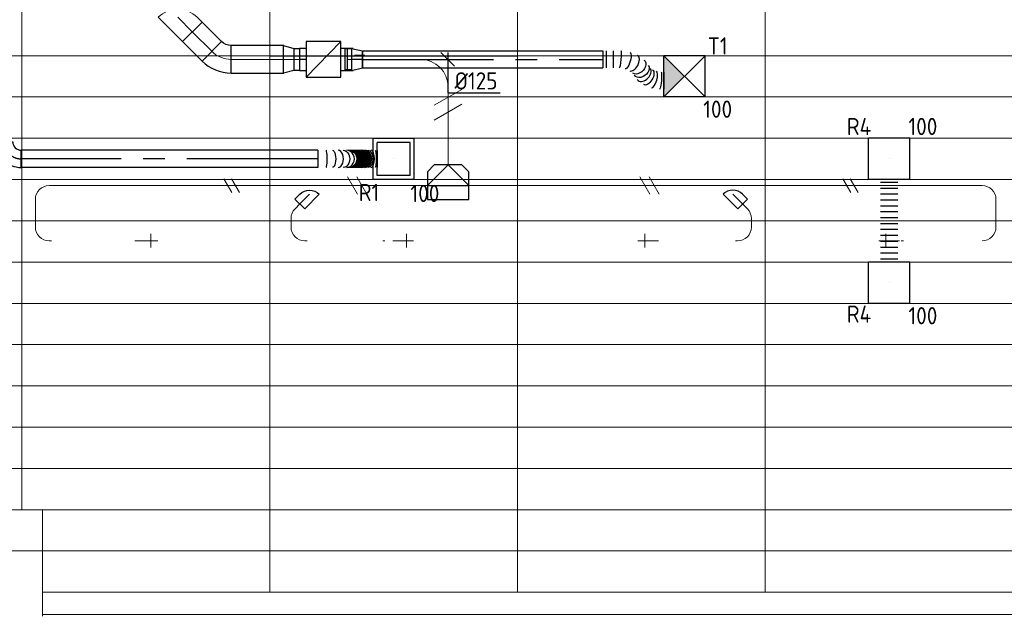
# Model space of a CAD drawing. Header units: millimetres. Extents: x -73257 to 31053, y 5203 to 51987.
# Tile 46 of 58: x -34985 to -27832, y 43344 to 47681. Entities that reach past the tile are written whole.
import ezdxf
from ezdxf.enums import TextEntityAlignment as Align

# ---------------------------------------------------------------- set-up
doc = ezdxf.new("R2010")
doc.units = ezdxf.units.MM
doc.header["$LTSCALE"] = 50
doc.linetypes.add('CENTER2', pattern=[28.575, 19.05, -3.175, 3.175, -3.175])
for name, color, linetype in [('45 Plafond', 7, 'Continuous'), ('4plfd', 254, 'Continuous'), ('WL570---_RETOUR', 100, 'Continuous'), ('WL570---_RETOUR_HL', 1, 'Continuous'), ('WL570---_RETOUR_RST', 3, 'Continuous'), ('WL570---_RETOUR_RST_HL', 1, 'Continuous'), ('WL570---_TOEVOER', 200, 'Continuous'), ('WL570---_TOEVOER_HL', 1, 'Continuous'), ('WL570---_TOEVOER_RST', 3, 'Continuous'), ('WL570---_TOEVOER_RST_HL', 1, 'Continuous'), ('WM570---_RETOUR_PR', 2, 'Continuous'), ('WM570---_RETOUR_RST_PR', 1, 'Continuous'), ('WM570---_TOEVOER', 2, 'Continuous'), ('WM570---_TOEVOER_PR', 2, 'Continuous'), ('WM570---_TOEVOER_RST_PR', 1, 'Continuous')]:
    doc.layers.add(name, color=color, linetype=linetype)
for name, color, linetype, lineweight in [('WL570---_BESTAAND-HARTLIJN', 161, 'Continuous', 0), ('WL570---_BESTAAND-RETOUR', 140, 'Continuous', 0), ('WL570---_BESTAAND-TOEVOER', 180, 'Continuous', 0), ('WL570---_DEMONTEREN', 10, 'Continuous', 0)]:
    doc.layers.add(name, color=color, linetype=linetype, lineweight=lineweight)
doc.layers.get('WL570---_DEMONTEREN').off()
doc.styles.add('BURO-025', font='ISO96.shx', dxfattribs={"height": 125})

# ---------------------------------------------------------------- blocks, each defined once
blk = doc.blocks.new('Groep-42')
at = {"color": 8, "linetype": 'Continuous', "lineweight": 13}
for p, q in [((-73154.9, 46899.1), (-11882.7, 46899.1)), ((-73154.9, 46599.1), (-11882.7, 46599.1)), ((-73154.9, 46299.1), (-11882.7, 46299.1)), ((-73154.9, 45999.1), (-11882.7, 45999.1)), ((-73154.9, 45699.1), (-11882.7, 45699.1)), ((-73154.9, 45399.1), (-11882.7, 45399.1)), ((-73154.9, 45099.1), (-11882.7, 45099.1)), ((-73154.9, 44799.1), (-11882.7, 44799.1)), ((-73154.9, 44499.1), (-11654.9, 44499.1)), ((-73154.9, 44199.1), (-11654.9, 44199.1)), ((-73154.9, 43899.1), (-11654.9, 43899.1)), ((-73154.9, 43599.1), (-11654.9, 43599.1)), ((-73154.9, 43299.1), (-11654.9, 43299.1))]:
    blk.add_line(p, q, dxfattribs=at)
blk = doc.blocks.new('Groep-50')
at = {"color": 8, "linetype": 'Continuous', "lineweight": 13}
for p, q in [((-36854.9, 50199.1), (-36854.9, 43599.1)), ((-36854.9, 50199.1), (-36854.9, 43599.1)), ((-35054.9, 50199.1), (-35054.9, 42999.1)), ((-35054.9, 50199.1), (-35054.9, 42999.1)), ((-33254.9, 50199.1), (-33254.9, 42999.1)), ((-33254.9, 50199.1), (-33254.9, 42999.1)), ((-31454.9, 50199.1), (-31454.9, 42999.1)), ((-31454.9, 50199.1), (-31454.9, 42999.1)), ((-36705.1, 43599.1), (-36854.9, 43599.1)), ((-36705.1, 42824.1), (-36705.1, 43599.1)), ((-11654.9, 43299.1), (-36705.1, 43299.1)), ((-4154.9, 42999.1), (-36705.1, 42999.1)), ((-4004.9, 42838.3), (-36705.1, 42838.3))]:
    blk.add_line(p, q, dxfattribs=at)
at = {"color": 8}
blk.add_blockref('Groep-42', (0, 0), dxfattribs=at)
blk = doc.blocks.new('Block plafond 3e verd')
at = {"layer": '4plfd'}
blk.add_blockref('Groep-50', (73304.912, -19149.14), dxfattribs=at)
blk = doc.blocks.new('OZA2500200045R')
blk.add_lwpolyline([(141.4, 0), (176.8, 35.4), (35.4, 176.8), (-141.4, 0)])
at = {"layer": 'WL570---_BESTAAND-HARTLIJN'}
blk.add_line((0, 0), (106.1, 106.1), dxfattribs=at)
at = {"layer": 'WL570---_BESTAAND-RETOUR'}
blk.add_arc((0, 141.4), 200, 225, 315, dxfattribs=at)
blk = doc.blocks.new('KARO')
for p, q in [((1, 0.5), (0, 0.5)), ((0, -0.5), (1, -0.5))]:
    blk.add_line(p, q)
at = {"invisible_edges": 15}
blk.add_3dface([(0, 0.5), (0, -0.5), (1, -0.5), (1, 0.5)], dxfattribs=at)
at = {"layer": 'WL570---_BESTAAND-HARTLIJN'}
blk.add_line((0, 0), (1, 0), dxfattribs=at)
blk = doc.blocks.new('OSV2001600740G')
blk.add_lwpolyline([(0, -100), (74.6, -80), (74.6, 80), (0, 100)], close=True)
at = {"layer": 'WL570---_BESTAAND-HARTLIJN'}
blk.add_line((0, 0), (74.6, 0), dxfattribs=at)
blk = doc.blocks.new('OBO20000045H')
blk.add_lwpolyline([(100, -82.8, 0.198912), (12.1, 129.3), (-129.3, -12.1, -0.198912), (-100, -82.8)], format="xyb", close=True)
at = {"invisible_edges": 15}
for points in [[(-123.4, -18.6), (29.8, 110), (12.1, 129.3), (-129.3, -12.1)], [(-118.1, -25.5), (45.7, 89.2), (29.8, 110), (-123.4, -18.6)], [(-113.4, -32.8), (59.8, 67.2), (45.7, 89.2), (-118.1, -25.5)], [(-109.4, -40.6), (71.9, 43.9), (59.8, 67.2), (-113.4, -32.8)], [(-106, -48.6), (81.9, 19.8), (71.9, 43.9), (-109.4, -40.6)], [(-103.4, -57), (89.8, -5.2), (81.9, 19.8), (-106, -48.6)], [(-101.5, -65.5), (95.4, -30.7), (89.8, -5.2), (-103.4, -57)], [(-100.4, -74.1), (98.9, -56.7), (95.4, -30.7), (-101.5, -65.5)], [(-100, -82.8), (100, -82.8), (98.9, -56.7), (-100.4, -74.1)]]:
    blk.add_3dface(points, dxfattribs=at)
at = {"layer": 'WL570---_BESTAAND-HARTLIJN'}
blk.add_arc((-200, -82.8), 200, 0, 45, dxfattribs=at)
blk = doc.blocks.new('OSV1251000460G')
blk.add_lwpolyline([(0, -62.5), (46.7, -50), (46.7, 50), (0, 62.5)], close=True)
at = {"layer": 'WL570---_BESTAAND-HARTLIJN'}
blk.add_line((0, 0), (46.7, 0), dxfattribs=at)
blk = doc.blocks.new('OBO10000090H')
blk.add_lwpolyline([(50, -100, 0.414214), (-100, 50), (-100, -50, -0.414214), (-50, -100)], format="xyb", close=True)
at = {"invisible_edges": 15}
for points in [[(-91.3, -50.8), (-74, 47.7), (-100, 50), (-100, -50)], [(-82.9, -53), (-48.7, 41), (-74, 47.7), (-91.3, -50.8)], [(-75, -56.7), (-25, 29.9), (-48.7, 41), (-82.9, -53)], [(-67.9, -61.7), (-3.6, 14.9), (-25, 29.9), (-75, -56.7)], [(-61.7, -67.9), (14.9, -3.6), (-3.6, 14.9), (-67.9, -61.7)], [(-56.7, -75), (29.9, -25), (14.9, -3.6), (-61.7, -67.9)], [(-53, -82.9), (41, -48.7), (29.9, -25), (-56.7, -75)], [(-50.8, -91.3), (47.7, -74), (41, -48.7), (-53, -82.9)], [(-50, -100), (50, -100), (47.7, -74), (-50.8, -91.3)]]:
    blk.add_3dface(points, dxfattribs=at)
at = {"layer": 'WL570---_BESTAAND-HARTLIJN'}
blk.add_arc((-100, -100), 100, 0, 90, dxfattribs=at)
blk = doc.blocks.new('OBO10000090ZE')
blk.add_lwpolyline([(-50, 0), (50, 0), (50, 100, 1), (-50, 100)], format="xyb", close=True)
at = {"layer": 'WL570---_BESTAAND-HARTLIJN'}
for points in [[(0, 0), (0, 150)], [(-50, 100), (50, 100)]]:
    blk.add_lwpolyline(points, dxfattribs=at)
blk = doc.blocks.new('OBO10000090L')
blk.add_lwpolyline([(50, 0, 0.414214), (-100, 150), (-100, 50, -0.414214), (-50, 0)], format="xyb", close=True)
at = {"invisible_edges": 15}
for points in [[(-91.3, 49.2), (-74, 147.7), (-100, 150), (-100, 50)], [(-82.9, 47), (-48.7, 141), (-74, 147.7), (-91.3, 49.2)], [(-75, 43.3), (-25, 129.9), (-48.7, 141), (-82.9, 47)], [(-67.9, 38.3), (-3.6, 114.9), (-25, 129.9), (-75, 43.3)], [(-61.7, 32.1), (14.9, 96.4), (-3.6, 114.9), (-67.9, 38.3)], [(-56.7, 25), (29.9, 75), (14.9, 96.4), (-61.7, 32.1)], [(-53, 17.1), (41, 51.3), (29.9, 75), (-56.7, 25)], [(-50.8, 8.7), (47.7, 26), (41, 51.3), (-53, 17.1)], [(-50, 0), (50, 0), (47.7, 26), (-50.8, 8.7)]]:
    blk.add_3dface(points, dxfattribs=at)
at = {"layer": 'WL570---_BESTAAND-HARTLIJN'}
blk.add_arc((-100, 0), 100, 0, 90, dxfattribs=at)
blk = doc.blocks.new('OBO10000045H')
blk.add_lwpolyline([(50, -41.4, 0.198912), (6.1, 64.6), (-64.6, -6.1, -0.198912), (-50, -41.4)], format="xyb", close=True)
at = {"invisible_edges": 15}
for points in [[(-61.7, -9.3), (14.9, 55), (6.1, 64.6), (-64.6, -6.1)], [(-59, -12.7), (22.9, 44.6), (14.9, 55), (-61.7, -9.3)], [(-56.7, -16.4), (29.9, 33.6), (22.9, 44.6), (-59, -12.7)], [(-54.7, -20.3), (35.9, 22), (29.9, 33.6), (-56.7, -16.4)], [(-53, -24.3), (41, 9.9), (35.9, 22), (-54.7, -20.3)], [(-51.7, -28.5), (44.9, -2.6), (41, 9.9), (-53, -24.3)], [(-50.8, -32.7), (47.7, -15.4), (44.9, -2.6), (-51.7, -28.5)], [(-50.2, -37.1), (49.4, -28.3), (47.7, -15.4), (-50.8, -32.7)], [(-50, -41.4), (50, -41.4), (49.4, -28.3), (-50.2, -37.1)]]:
    blk.add_3dface(points, dxfattribs=at)
at = {"layer": 'WL570---_BESTAAND-HARTLIJN'}
blk.add_arc((-100, -41.4), 100, 0, 45, dxfattribs=at)
blk = doc.blocks.new('OZA1250100045L')
at = {"layer": 'WL570---_TOEVOER'}
blk.add_line((0, 0), (-70.7, 70.7), dxfattribs=at)
blk.add_lwpolyline([(-70.7, 0), (-106.1, 35.4), (-35.4, 106.1), (70.7, 0)], dxfattribs=at)
blk.add_arc((0, 70.7), 100, 225, 315, dxfattribs=at)
blk = doc.blocks.new('OSV20012501390G')
blk.add_lwpolyline([(0, -100), (140, -62.5), (140, 62.5), (0, 100)], close=True)
at = {"layer": 'WL570---_BESTAAND-HARTLIJN'}
blk.add_line((0, 0), (140, 0), dxfattribs=at)
blk = doc.blocks.new('OTS20020020000H')
at = {"layer": 'WL570---_RETOUR'}
blk.add_line((-150, 0), (150, 0), dxfattribs=at)
blk.add_lwpolyline([(-150, -100), (150, -100), (150, 100), (100, 150), (-100, 150), (-150, 100)], close=True, dxfattribs=at)
blk.add_lwpolyline([(-150, 0), (0, 150), (150, 0)], dxfattribs=at)
blk = doc.blocks.new('VBX1601600016025000')
at = {"layer": 'WL570---_TOEVOER'}
for p, q in [((50, -130), (300, 130)), ((300, 0), (350, 0))]:
    blk.add_line(p, q, dxfattribs=at)
for points in [[(50, 80), (0, 80), (0, -80), (50, -80)], [(300, -80), (350, -80), (350, 80), (300, 80)]]:
    blk.add_lwpolyline(points, dxfattribs=at)
blk.add_lwpolyline([(50, -130), (300, -130), (300, 130), (50, 130)], close=True, dxfattribs=at)
blk = doc.blocks.new('OBO20000090H')
blk.add_lwpolyline([(100, -200, 0.414214), (-200, 100), (-200, -100, -0.414214), (-100, -200)], format="xyb", close=True)
at = {"invisible_edges": 15}
for points in [[(-182.6, -101.5), (-147.9, 95.4), (-200, 100), (-200, -100)], [(-165.8, -106), (-97.4, 81.9), (-147.9, 95.4), (-182.6, -101.5)], [(-150, -113.4), (-50, 59.8), (-97.4, 81.9), (-165.8, -106)], [(-135.7, -123.4), (-7.2, 29.8), (-50, 59.8), (-150, -113.4)], [(-123.4, -135.7), (29.8, -7.2), (-7.2, 29.8), (-135.7, -123.4)], [(-113.4, -150), (59.8, -50), (29.8, -7.2), (-123.4, -135.7)], [(-106, -165.8), (81.9, -97.4), (59.8, -50), (-113.4, -150)], [(-101.5, -182.6), (95.4, -147.9), (81.9, -97.4), (-106, -165.8)], [(-100, -200), (100, -200), (95.4, -147.9), (-101.5, -182.6)]]:
    blk.add_3dface(points, dxfattribs=at)
at = {"layer": 'WL570---_BESTAAND-HARTLIJN'}
blk.add_arc((-200, -200), 200, 0, 90, dxfattribs=at)
blk = doc.blocks.new('UISO')
for p, q in [((0, 0.18), (1, 0.757)), ((0, 0), (1, 0.577))]:
    blk.add_line(p, q)
at = {"layer": 'WL570---_BESTAAND-TOEVOER'}
for p, q in [((0, 0.36), (1, 0.937)), ((0, -0.18), (1, 0.397))]:
    blk.add_line(p, q, dxfattribs=at)
blk = doc.blocks.new('*U490')
at = {"color": 0, "ltscale": 10}
for p, q in [((150, 150, -2500), (-150, 150, -2500)), ((-150, -150, -2500), (-150, 150, -2500)), ((150, -150, -2500), (-150, 150, -2500)), ((-150, -150, -2500), (150, 150, -2500)), ((150, -150, -2500), (150, 150, -2500)), ((150, -150, -2500), (-150, -150, -2500))]:
    blk.add_line(p, q, dxfattribs=at)
at = {"layer": 'WL570---_TOEVOER_RST_HL', "linetype": 'CENTER2'}
blk.add_circle((0, 0, -2500), 0.075, dxfattribs=at)
at = {"layer": 'WL570---_TOEVOER_RST', "color": 2, "style": 'BURO-025'}
for tag in ['MC', 'Q']:
    blk.add_attdef(tag, text='', height=125, dxfattribs=at).set_placement((0, 0), align=Align.MIDDLE)
at = {"layer": 'WM570---_TOEVOER_RST_PR', "color": 2, "style": 'BURO-025'}
blk.add_attdef('POSNR', text='', height=125, dxfattribs=at).set_placement((0, 0), align=Align.MIDDLE)
blk = doc.blocks.new('*U500')
at = {"color": 0, "ltscale": 10}
for p, q in [((78.2, 80, -2700), (0, 62.5, -2700)), ((78.2, -80, -2700), (78.2, 80, -2700)), ((78.2, 76, -2700), (124.9, 76, -2700)), ((124.9, 76, -2700), (124.9, -76, -2700)), ((124.9, 76, -2700), (124.9, -76, -2700)), ((0, -62.5, -2700), (0, 62.5, -2700)), ((78.2, -80, -2700), (0, -62.5, -2700)), ((78.2, -76, -2700), (124.9, -76, -2700))]:
    blk.add_line(p, q, dxfattribs=at)
at = {"layer": 'WL570---_TOEVOER_HL', "linetype": 'CENTER2'}
blk.add_line((0, 0, -2700), (78.2, 0, -2700), dxfattribs=at)
for centre in [(0, 0, -2700), (78.2, 0, -2700)]:
    blk.add_circle(centre, 0.075, dxfattribs=at)
at = {"layer": 'WM570---_TOEVOER_PR', "color": 2, "style": 'BURO-025'}
blk.add_attdef('POSNR', text='', height=125, dxfattribs=at).set_placement((0, 0), align=Align.MIDDLE)
blk = doc.blocks.new('*U501')
at = {"color": 0, "ltscale": 10}
for p, q in [((0, 62.5, -2700), (1747.3, 62.5, -2700)), ((0, -62.5, -2700), (0, 62.5, -2700)), ((1747.3, 62.5, -2700), (1747.3, -62.5, -2700)), ((0, -62.5, -2700), (1747.3, -62.5, -2700))]:
    blk.add_line(p, q, dxfattribs=at)
at = {"layer": 'WL570---_TOEVOER_HL', "linetype": 'CENTER2'}
blk.add_line((0, 0, -2700), (1747.3, 0, -2700), dxfattribs=at)
at = {"layer": 'WM570---_TOEVOER_PR', "color": 2, "style": 'BURO-025'}
blk.add_attdef('POSNR', text='', height=125, dxfattribs=at).set_placement((0, 0), align=Align.MIDDLE)
blk = doc.blocks.new('*U502')
at = {"color": 0, "ltscale": 10}
for p, q in [((0, 62.5, -2700), (0, -62.5, -2700)), ((24.6, 62.5, -2700), (24.6, -62.5, -2700)), ((73.8, 62.5, -2700), (73.8, -62.5, -2700)), ((131.5, 62.5, -2700), (131.3, 62.5, -2700)), ((442.1, -92.3, -2700), (442.1, -217.3, -2700)), ((352.2, -206.3, -2700), (353.5, -206.7, -2700))]:
    blk.add_line(p, q, dxfattribs=at)
for centre, major_axis, ratio, start_param, end_param in [((125.7, 0, -2700), (5.7, 62.5), 0.11442, 3.151941, 6.272831), ((223.9, -27.9, -2700), (30.3, 55), 0.523679, 3.206209, 6.218569), ((223.9, -27.9, -2700), (30.3, 55), 0.523679, 6.218569, 6.347801), ((297.2, -106.7, -2700), (-44.7, -44.4), 0.66861, 0.108836, 3.032757), ((370.3, -146.2, -2700), (-17.4, -60.3), 0.333425, 0.033525, 3.108068), ((297.2, -106.7, -2700), (-44.7, -44.4), 0.66861, 6.174349, 6.392021)]:
    blk.add_ellipse(centre, major_axis=major_axis, ratio=ratio, start_param=start_param, end_param=end_param, dxfattribs=at)
at = {"color": 0, "ltscale": 10, "extrusion": (0, 0, -1)}
for centre, major_axis, ratio, start_param, end_param in [((178.1, -9.6, -2700), (-17.4, -60.3), 0.333425, 3.108068, 6.249661), ((259.2, -53.5, -2700), (44.7, 44.4), 0.66861, 6.174349, 9.315942), ((278.8, -80.8, -2700), (50.9, 36.3), 0.724555, 0, 3.141593), ((329, -129.7, -2700), (-30.3, -55), 0.523679, 3.206209, 6.347801), ((417.5, -154.8, -2700), (5.7, 62.5), 0.11442, 0.010354, 3.151947)]:
    blk.add_ellipse(centre, major_axis=major_axis, ratio=ratio, start_param=start_param, end_param=end_param, dxfattribs=at)
at = {"layer": 'WM570---_TOEVOER_PR', "color": 2, "style": 'BURO-025'}
blk.add_attdef('POSNR', text='', height=125, dxfattribs=at).set_placement((0, 0), align=Align.MIDDLE)
blk = doc.blocks.new('*U503')
at = {"layer": 'WM570---_TOEVOER', "color": 0, "ltscale": 10}
for p, q in [((50, -50), (-50, 50)), ((0, 50), (0, -243.9)), ((0, -243.9), (380.4, -243.9))]:
    blk.add_line(p, q, dxfattribs=at)
at = {"layer": 'WM570---_TOEVOER', "color": 0, "style": 'BURO-025'}
blk.add_text('%%c125', height=125, dxfattribs=at).set_placement((50, -218.9))
blk = doc.blocks.new('*U563')
at = {"color": 0, "ltscale": 10}
for p, q in [((149, 149, -150), (-149, 149, -150)), ((-149, -149, -150), (-149, 149, -150)), ((149, -149, -150), (149, 149, -150)), ((120, 120, -150), (-120, 120, -150)), ((-120, -120, -150), (-120, 120, -150)), ((120, -120, -150), (120, 120, -150)), ((120, -120, -150), (-120, -120, -150)), ((149, -149, -150), (-149, -149, -150))]:
    blk.add_line(p, q, dxfattribs=at)
at = {"layer": 'WL570---_RETOUR_RST_HL', "linetype": 'CENTER2'}
blk.add_circle((0, 0, -150), 0.075, dxfattribs=at)
at = {"layer": 'WL570---_RETOUR_RST', "color": 2, "style": 'BURO-025'}
for tag in ['MC', 'Q']:
    blk.add_attdef(tag, text='', height=125, dxfattribs=at).set_placement((0, 0), align=Align.MIDDLE)
at = {"layer": 'WM570---_RETOUR_RST_PR', "color": 2, "style": 'BURO-025'}
blk.add_attdef('POSNR', text='', height=125, dxfattribs=at).set_placement((0, 0), align=Align.MIDDLE)
blk = doc.blocks.new('*U567')
at = {"color": 0, "ltscale": 10}
for p, q in [((-62.5, 125, -2700), (62.5, 125, -2700)), ((-125, -62.5, -2700), (-125, 62.5, -2700))]:
    blk.add_line(p, q, dxfattribs=at)
for radius, end in [(62.5, 0), (187.5, 360)]:
    blk.add_arc((-125, 125, -2700), radius, 270, end, dxfattribs=at)
at = {"layer": 'WL570---_RETOUR_HL', "linetype": 'CENTER2'}
blk.add_arc((-125, 125, -2700), 125, 270, 0, dxfattribs=at)
at = {"layer": 'WM570---_RETOUR_PR', "color": 2, "style": 'BURO-025'}
blk.add_attdef('POSNR', text='', height=125, dxfattribs=at).set_placement((0, 0), align=Align.MIDDLE)
blk = doc.blocks.new('*U569')
at = {"color": 0, "ltscale": 10}
for p, q in [((0, 62.5, -2700), (2154.9, 62.5, -2700)), ((0, -62.5, -2700), (0, 62.5, -2700)), ((2154.9, 62.5, -2700), (2154.9, -62.5, -2700)), ((0, -62.5, -2700), (2154.9, -62.5, -2700))]:
    blk.add_line(p, q, dxfattribs=at)
at = {"layer": 'WL570---_RETOUR_HL', "linetype": 'CENTER2'}
blk.add_line((0, 0, -2700), (2154.9, 0, -2700), dxfattribs=at)
at = {"layer": 'WM570---_RETOUR_PR', "color": 2, "style": 'BURO-025'}
blk.add_attdef('POSNR', text='', height=125, dxfattribs=at).set_placement((0, 0), align=Align.MIDDLE)
blk = doc.blocks.new('*U570')
at = {"color": 0, "ltscale": 10}
for p, q in [((0, 62.5, -2700), (0, -62.5, -2700)), ((429.5, 62.5, -2700), (429.5, -62.5, -2700))]:
    blk.add_line(p, q, dxfattribs=at)
for centre, major_axis, ratio, start_param, end_param in [((59, 0, -2700), (0, -62.5), 0.128086, 0, 3.141593), ((147.4, 0, -2700), (0, -62.5), 0.599616, 0, 3.141593), ((207.3, 0, -2700), (0, -62.5), 0.918788, 0, 3.141593), ((318.2, 0, -2700), (0, 62.5), 0.993726, 3.141593, 6.283185), ((341.6, 0, -2700), (0, 62.5), 0.784529, 3.141593, 6.283185), ((387.4, 0, -2700), (0, 62.5), 0.375989, 3.141593, 6.283185)]:
    blk.add_ellipse(centre, major_axis=major_axis, ratio=ratio, start_param=start_param, end_param=end_param, dxfattribs=at)
at = {"color": 0, "ltscale": 10, "extrusion": (0, 0, -1)}
for centre, major_axis, ratio, start_param, end_param in [((105.5, 0, -2700), (0, 62.5), 0.375989, 0, 3.141593), ((182.1, 0, -2700), (0, 62.5), 0.784529, 0, 3.141593), ((221.3, 0, -2700), (0, 62.5), 0.993726, 0, 3.141593), ((223.2, 0, -2700), (0, 62.5), 0.999115, 0, 3.141593), ((225, 0, -2700), (0, 62.5), 0.999115, 0, 3.141593), ((226.7, 0, -2700), (0, 62.5), 0.999115, 0, 3.141593), ((228.5, 0, -2700), (0, 62.5), 0.999115, 0, 3.141593), ((230.3, 0, -2700), (0, 62.5), 0.999115, 0, 3.141593), ((232, 0, -2700), (0, 62.5), 0.999115, 0, 3.141593), ((233.8, 0, -2700), (0, 62.5), 0.999115, 0, 3.141593), ((235.6, 0, -2700), (0, 62.5), 0.999115, 0, 3.141593), ((237.3, 0, -2700), (0, 62.5), 0.999115, 0, 3.141593), ((239.1, 0, -2700), (0, 62.5), 0.999115, 0, 3.141593), ((240.8, 0, -2700), (0, 62.5), 0.999115, 0, 3.141593), ((242.6, 0, -2700), (0, 62.5), 0.999115, 0, 3.141593), ((244.4, 0, -2700), (0, 62.5), 0.999115, 0, 3.141593), ((246.1, 0, -2700), (0, 62.5), 0.999115, 0, 3.141593), ((247.9, 0, -2700), (0, 62.5), 0.999115, 0, 3.141593), ((249.7, 0, -2700), (0, 62.5), 0.999115, 0, 3.141593), ((251.4, 0, -2700), (0, 62.5), 0.999115, 0, 3.141593), ((253.2, 0, -2700), (0, 62.5), 0.999115, 0, 3.141593), ((255, 0, -2700), (0, 62.5), 0.999115, 0, 3.141593), ((256.7, 0, -2700), (0, 62.5), 0.999115, 0, 3.141593), ((258.5, 0, -2700), (0, 62.5), 0.999115, 0, 3.141593), ((260.3, 0, -2700), (0, 62.5), 0.999115, 0, 3.141593), ((262, 0, -2700), (0, 62.5), 0.999115, 0, 3.141593), ((263.8, 0, -2700), (0, 62.5), 0.999115, 0, 3.141593), ((265.6, 0, -2700), (0, 62.5), 0.999115, 0, 3.141593), ((267.3, 0, -2700), (0, 62.5), 0.999115, 0, 3.141593), ((269.1, 0, -2700), (0, 62.5), 0.999115, 0, 3.141593), ((270.8, 0, -2700), (0, 62.5), 0.999115, 0, 3.141593), ((272.6, 0, -2700), (0, 62.5), 0.999115, 0, 3.141593), ((274.4, 0, -2700), (0, 62.5), 0.999115, 0, 3.141593), ((276.1, 0, -2700), (0, 62.5), 0.999115, 0, 3.141593), ((277.9, 0, -2700), (0, 62.5), 0.999115, 0, 3.141593), ((279.7, 0, -2700), (0, 62.5), 0.999115, 0, 3.141593), ((281.4, 0, -2700), (0, 62.5), 0.999115, 0, 3.141593), ((283.2, 0, -2700), (0, 62.5), 0.999115, 0, 3.141593), ((285, 0, -2700), (0, 62.5), 0.999115, 0, 3.141593), ((286.7, 0, -2700), (0, 62.5), 0.999115, 0, 3.141593), ((288.5, 0, -2700), (0, 62.5), 0.999115, 0, 3.141593), ((290.3, 0, -2700), (0, 62.5), 0.999115, 0, 3.141593), ((292, 0, -2700), (0, 62.5), 0.999115, 0, 3.141593), ((293.8, 0, -2700), (0, 62.5), 0.999115, 0, 3.141593), ((295.6, 0, -2700), (0, 62.5), 0.999115, 0, 3.141593), ((297.3, 0, -2700), (0, 62.5), 0.999115, 0, 3.141593), ((299.1, 0, -2700), (0, 62.5), 0.999115, 0, 3.141593), ((300.8, 0, -2700), (0, 62.5), 0.999115, 0, 3.141593), ((302.6, 0, -2700), (0, 62.5), 0.999115, 0, 3.141593), ((304.4, 0, -2700), (0, 62.5), 0.999115, 0, 3.141593), ((306.1, 0, -2700), (0, 62.5), 0.999115, 0, 3.141593), ((307.9, 0, -2700), (0, 62.5), 0.999115, 0, 3.141593), ((309.7, 0, -2700), (0, 62.5), 0.999115, 0, 3.141593), ((311.4, 0, -2700), (0, 62.5), 0.999115, 0, 3.141593), ((313.2, 0, -2700), (0, 62.5), 0.999115, 0, 3.141593), ((315, 0, -2700), (0, 62.5), 0.999115, 0, 3.141593), ((316.7, 0, -2700), (0, 62.5), 0.999115, 0, 3.141593), ((326.6, 0, -2700), (0, -62.5), 0.918788, 3.141593, 6.283185), ((362.4, 0, -2700), (0, -62.5), 0.599616, 3.141593, 6.283185), ((415.2, 0, -2700), (0, -62.5), 0.128086, 3.141593, 6.283185)]:
    blk.add_ellipse(centre, major_axis=major_axis, ratio=ratio, start_param=start_param, end_param=end_param, dxfattribs=at)
at = {"layer": 'WM570---_RETOUR_PR', "color": 2, "style": 'BURO-025'}
blk.add_attdef('POSNR', text='', height=125, dxfattribs=at).set_placement((0, 0), align=Align.MIDDLE)
blk = doc.blocks.new('*U576')
at = {"color": 0, "ltscale": 10}
for p, q in [((150, 150, -150), (-150, 150, -150)), ((-150, -150, -150), (-150, 150, -150)), ((150, -150, -150), (150, 150, -150)), ((150, -150, -150), (-150, -150, -150))]:
    blk.add_line(p, q, dxfattribs=at)
at = {"layer": 'WL570---_RETOUR_RST_HL', "linetype": 'CENTER2'}
blk.add_circle((0, 0, -150), 0.075, dxfattribs=at)
at = {"layer": 'WL570---_RETOUR_RST', "color": 2, "style": 'BURO-025'}
for tag in ['MC', 'Q']:
    blk.add_attdef(tag, text='', height=125, dxfattribs=at).set_placement((0, 0), align=Align.MIDDLE)
at = {"layer": 'WM570---_RETOUR_RST_PR', "color": 2, "style": 'BURO-025'}
blk.add_attdef('POSNR', text='', height=125, dxfattribs=at).set_placement((0, 0), align=Align.MIDDLE)
blk = doc.blocks.new('*U578')
at = {"color": 0, "ltscale": 10}
for p, q in [((0, 62.5), (0, -62.5)), ((21.4, 62.5), (21.4, -62.5)), ((64.3, 62.5), (64.3, -62.5)), ((107.1, 62.5), (107.1, -62.5)), ((150, 62.5), (150, -62.5)), ((192.9, 62.5), (192.9, -62.5)), ((235.7, 62.5), (235.7, -62.5)), ((278.6, 62.5), (278.6, -62.5)), ((321.4, 62.5), (321.4, -62.5)), ((364.3, 62.5), (364.3, -62.5)), ((407.1, 62.5), (407.1, -62.5)), ((450, 62.5), (450, -62.5)), ((492.9, 62.5), (492.9, -62.5)), ((535.7, 62.5), (535.7, -62.5)), ((578.6, 62.5), (578.6, -62.5)), ((600, 62.5), (600, -62.5))]:
    blk.add_line(p, q, dxfattribs=at)
at = {"layer": 'WM570---_RETOUR_PR', "color": 2, "style": 'BURO-025'}
blk.add_attdef('POSNR', text='', height=125, dxfattribs=at).set_placement((0, 0), align=Align.MIDDLE)

msp = doc.modelspace()

# ---------------------------------------------------------------- hatches: boundary and pattern name
at = {"layer": 'WL570---_TOEVOER'}
msp.add_hatch(color=256, dxfattribs=at).paths.add_polyline_path([(-30155.847, 47269.29), (-30305.847, 47419.29), (-30305.847, 47119.29)])

# ---------------------------------------------------------------- linework, layer by layer
at = {"layer": '45 Plafond', "color": 160}
msp.add_line((-33168.596, 47419.012), (-31368.596, 47419.012), dxfattribs=at)

# ---------------------------------------------------------------- block references
at = {"layer": 'WL570---_DEMONTEREN'}
for name, p, rotation in [('OSV2001600740G', (-32477.553, 47423.823), 180.000000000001), ('OSV2001600740G', (-32487.754, 47392.622), 180.000000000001), ('OBO10000090H', (-34871.158, 46474.904), 90.00000000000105), ('OZA1250100045L', (-29803.841, 46412.404), 180.000000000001), ('OBO10000090L', (-29769.108, 46073.874), 270.000000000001), ('OBO10000090L', (-27992.214, 46073.874), 270.000000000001), ('OBO10000090ZE', (-30342.903, 46073.874), 90.00000000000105), ('OBO10000090ZE', (-28592.903, 46073.874), 90.00000000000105)]:
    msp.add_blockref(name, p, dxfattribs=dict(at, rotation=rotation))
for name, p, xscale, yscale, zscale, rotation in [('KARO', (-32072.603, 47392.622), 416.0843330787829, 200, 200, 180.000000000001), ('KARO', (-31872.888, 46624.904), 567.717580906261, 200, 200, 90.00000000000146), ('KARO', (-33137.581, 46474.904), 1633.577407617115, 100, 100, 180), ('UISO', (-33482.605, 46524.904), 100, 100, 100, 270), ('UISO', (-32579.94, 46537.404), 125, 125, 125, 270), ('KARO', (-29635.813, 46474.904), 1836.330687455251, 125, 125, 180.000000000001), ('UISO', (-30456.526, 46537.404), 125, 125, 125, 270), ('UISO', (-28986.47, 46524.904), 100, 100, 100, 270), ('KARO', (-34871.158, 46173.874), 201.0308842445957, 100, 100, 90), ('KARO', (-32984.447, 46307.056), -48.98494323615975, 100, 100, 224.9999999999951), ('KARO', (-29698.493, 46307.056), 48.98494323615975, 100, 100, 135.0000000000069), ('KARO', (-27892.214, 46173.874), 201.0308842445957, 100, 100, 90), ('KARO', (-33013.736, 46173.874), 62.47194246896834, 100, 100, 90), ('KARO', (-29669.203, 46173.874), 62.47194246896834, 100, 100, 90)]:
    msp.add_blockref(name, p, dxfattribs=dict(at, xscale=xscale, yscale=yscale, zscale=zscale, rotation=rotation))
for name, p in [('OBO20000090H', (-31872.603, 47392.622)), ('OTS20020020000H', (-31872.888, 46474.904)), ('OSV20012501390G', (-31612.096, 46474.904)), ('OSV1251000460G', (-29635.858, 46474.904)), ('OBO10000090H', (-27892.214, 46474.904)), ('OBO10000045H', (-29669.203, 46277.767))]:
    msp.add_blockref(name, p, dxfattribs=at)
for name, p, xscale, yscale, zscale in [('UISO', (-31972.888, 46986.837), 200, 200, 200), ('KARO', (-32022.888, 46474.904), -110.7921796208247, 200, 200), ('KARO', (-31722.888, 46474.904), 110.7921796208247, 200, 200), ('KARO', (-33089.341, 46474.904), 815.737998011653, 125, 125), ('KARO', (-29589.208, 46474.904), 1596.877568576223, 100, 100), ('KARO', (-34754.935, 46073.874), -16.2227493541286, 100, 100), ('KARO', (-34131.837, 46073.874), -16.03765465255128, 100, 100), ('KARO', (-32897.513, 46073.874), -16.2227493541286, 100, 100), ('KARO', (-32330.953, 46073.874), -16.03765465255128, 100, 100), ('KARO', (-29785.331, 46073.874), 16.2227493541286, 100, 100), ('KARO', (-28580.529, 46073.874), 16.03765465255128, 100, 100)]:
    msp.add_blockref(name, p, dxfattribs=dict(at, xscale=xscale, yscale=yscale, zscale=zscale))
at = {"layer": 'WL570---_DEMONTEREN', "xscale": -1}
for name, p in [('OSV20012501390G', (-32133.68, 46474.904)), ('OSV1251000460G', (-33088.985, 46474.904)), ('OBO10000045H', (-33013.736, 46277.767))]:
    msp.add_blockref(name, p, dxfattribs=at)
for name, p, rotation in [('OZA1250100045L', (-32879.099, 46412.404), 180), ('OBO10000090L', (-34771.158, 46073.874), 90.00000000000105), ('OBO10000090L', (-32913.736, 46073.874), 90.00000000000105), ('OBO10000090ZE', (-34131.837, 46073.874), 270.000000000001), ('OBO10000090ZE', (-32274.415, 46073.874), 270.000000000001)]:
    msp.add_blockref(name, p, dxfattribs=dict(at, rotation=rotation))
at = {"layer": 'WL570---_RETOUR'}
for name, p in [('Block plafond 3e verd', (-71418.596, 19669.012)), ('*U570', (-32818.104, 46669.012, 2700))]:
    msp.add_blockref(name, p, dxfattribs=at)
ref = msp.add_blockref('*U576', (-28668.596, 46669.012, 150), dxfattribs=at)
ref.add_attrib('POSNR', 'R4', dxfattribs={"layer": 'WM570---_RETOUR_RST_PR', "color": 2, "height": 125, "style": 'BURO-025'}).set_placement((-28887.177, 46904.717), align=Align.MIDDLE)
ref.add_attrib('Q', '100', dxfattribs={"layer": 'WL570---_RETOUR_RST', "color": 2, "height": 125, "style": 'BURO-025'}).set_placement((-28423.189, 46904.639), align=Align.MIDDLE)
for name, p, rotation in [('*U567', (-35097.991, 46669.012, 2700), 270), ('*U569', (-32818.104, 46669.012, 2700), 180), ('*U578', (-28668.596, 46519.012), 270)]:
    msp.add_blockref(name, p, dxfattribs=dict(at, rotation=rotation))
ref = msp.add_blockref('*U563', (-32268.596, 46669.012, 150), dxfattribs=at)
ref.add_attrib('Q', '100', dxfattribs={"layer": 'WL570---_RETOUR_RST', "color": 2, "height": 125, "style": 'BURO-025'}).set_placement((-32040.922, 46417.912), align=Align.MIDDLE)
ref.add_attrib('MC', 'R1', dxfattribs={"layer": 'WL570---_RETOUR_RST', "color": 2, "height": 125, "style": 'BURO-025'}).set_placement((-32447.398, 46425.03), align=Align.MIDDLE)
ref = msp.add_blockref('*U576', (-28668.596, 45769.012, 150), dxfattribs=at)
ref.add_attrib('POSNR', 'R4', dxfattribs={"layer": 'WM570---_RETOUR_RST_PR', "color": 2, "height": 125, "style": 'BURO-025'}).set_placement((-28887.177, 45541.263), align=Align.MIDDLE)
ref.add_attrib('Q', '100', dxfattribs={"layer": 'WL570---_RETOUR_RST', "color": 2, "height": 125, "style": 'BURO-025'}).set_placement((-28423.189, 45529.023), align=Align.MIDDLE)
at = {"layer": 'WL570---_TOEVOER', "xscale": -1, "rotation": 180}
for name, p in [('OZA2500200045R', (-33837.037, 47698.62)), ('OSV2001600740G', (-33067.567, 47392.622))]:
    msp.add_blockref(name, p, dxfattribs=at)
at = {"layer": 'WL570---_TOEVOER'}
for p, xscale, yscale, zscale, rotation in [((-33730.971, 47592.554), 199.9044530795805, 200, 200, 314.9999999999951), ((-32992.926, 47392.622), -41.65426006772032, 160, 160, 180), ((-32562.395, 47392.622), 41.65426006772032, 160, 160, 180.000000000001)]:
    msp.add_blockref('KARO', p, dxfattribs=dict(at, xscale=xscale, yscale=yscale, zscale=zscale, rotation=rotation))
for name, p, rotation in [('OBO20000045H', (-33531.039, 47392.622), 224.9999999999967), ('VBX1601600016025000', (-32602.661, 47392.622), 179.9999999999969), ('*U500', (-32494.975, 47392.622, 2700), 180)]:
    msp.add_blockref(name, p, dxfattribs=dict(at, rotation=rotation))
ref = msp.add_blockref('*U490', (-30155.541, 47269.012, 2500), dxfattribs=at)
ref.add_attrib('Q', '100', (-30019.036, 46967.819), dxfattribs={"layer": 'WL570---_TOEVOER_RST', "color": 2, "height": 125, "style": 'BURO-025'})
ref.add_attrib('MC', 'T1', (-29986.545, 47427.589), dxfattribs={"layer": 'WL570---_TOEVOER_RST', "color": 2, "height": 125, "style": 'BURO-025'})
at = {"layer": 'WL570---_TOEVOER', "xscale": 381.3438389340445, "yscale": 200, "zscale": 200}
msp.add_blockref('KARO', (-33448.196, 47392.622), dxfattribs=at)
at = {"layer": 'WL570---_TOEVOER'}
for name, p in [('*U501', (-32494.975, 47392.639, 2700)), ('*U502', (-30747.662, 47392.639))]:
    msp.add_blockref(name, p, dxfattribs=at)
at = {"layer": 'WM570---_TOEVOER'}
msp.add_blockref('*U503', (-31875.626, 47392.639, 2700), dxfattribs=at)

doc.saveas('drawing.dxf')
